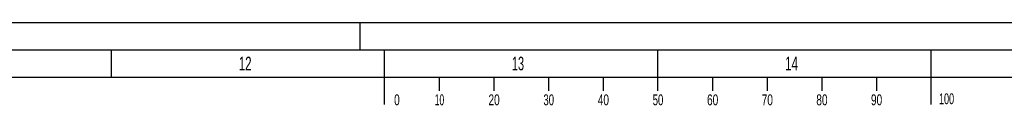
# Model space of a CAD drawing. Header units: millimetres. Extents: x 0 to 1189, y 0 to 841.
# Tile 84 of 106: x 528 to 708, y 826 to 841. Entities that reach past the tile are written whole.
import ezdxf
from ezdxf.enums import TextEntityAlignment as Align

# ---------------------------------------------------------------- set-up
doc = ezdxf.new("R2010")
doc.units = ezdxf.units.MM
doc.header["$LTSCALE"] = 65.395
doc.layers.get('0').update_dxf_attribs({"linetype": 'CONTINUOUS'})
doc.styles.add('TEXTSTYLE_2', font='txt')

msp = doc.modelspace()

# ---------------------------------------------------------------- linework, layer by layer
at = {"color": 5, "linetype": 'Continuous'}
for p, q in [((0, 841), (1189, 841)), ((590, 836), (590, 841)), ((544.5, 831), (544.5, 836)), ((644.5, 828.5), (644.5, 836)), ((694.5, 826), (694.5, 836)), ((10, 831), (1179, 831)), ((604.5, 831), (604.5, 828.5)), ((614.5, 831), (614.5, 828.5)), ((624.5, 831), (624.5, 828.5)), ((634.5, 831), (634.5, 828.5)), ((654.5, 831), (654.5, 828.5)), ((664.5, 831), (664.5, 828.5)), ((674.5, 831), (674.5, 828.5)), ((684.5, 831), (684.5, 828.5))]:
    msp.add_line(p, q, dxfattribs=at)
at = {"color": 6, "linetype": 'Continuous'}
for p, q in [((5, 836), (1184, 836)), ((594.5, 826), (594.5, 836))]:
    msp.add_line(p, q, dxfattribs=at)

# ---------------------------------------------------------------- texts
at = {"color": 5, "linetype": 'Continuous', "style": 'TEXTSTYLE_2'}
for s, width, p in [('12', 0.630952, (567.806, 832.248)), ('13', 0.595238, (617.806, 832.248)), ('14', 0.630952, (667.806, 832.248))]:
    msp.add_text(s, height=2.50001, dxfattribs=dict(at, width=width)).set_placement(p)
for s, width, p in [('0', 0.690476, (596.75812, 825.84585)), ('10', 0.583333, (604.53713, 825.84585)), ('20', 0.690476, (614.53713, 825.84585)), ('30', 0.654762, (624.53713, 825.84585)), ('40', 0.690476, (634.53713, 825.84585)), ('50', 0.654762, (644.53713, 825.84585)), ('60', 0.690476, (654.53713, 825.84585)), ('70', 0.690476, (664.53713, 825.84585)), ('80', 0.690476, (674.53713, 825.84585)), ('90', 0.690476, (684.53713, 825.84585)), ('100', 0.619048, (697.34156, 826.0403))]:
    msp.add_text(s, height=2, dxfattribs=dict(at, width=width)).set_placement(p, align=Align.CENTER)

doc.saveas('drawing.dxf')
